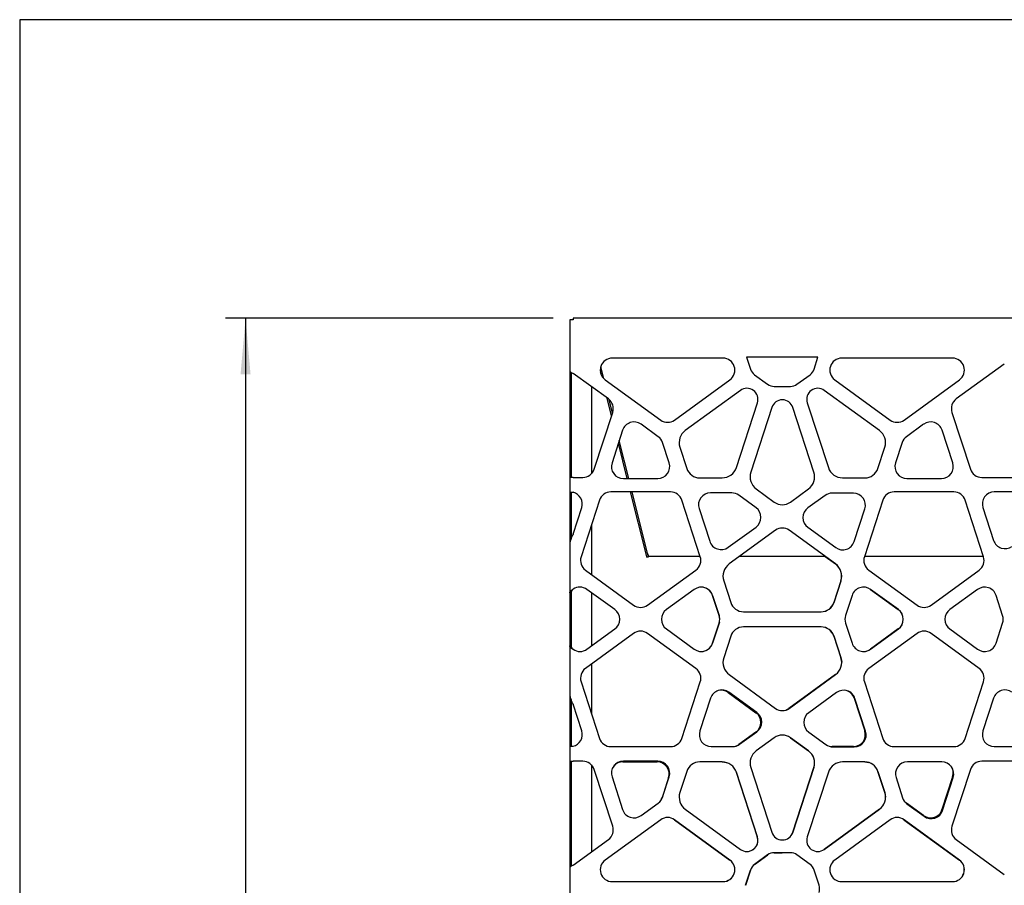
# Model space of a CAD drawing. Header units: millimetres. Extents: x 246 to 4346, y 1072 to 3942.
# Tile 4 of 25: x 246 to 985, y 3293 to 3942. Entities that reach past the tile are written whole.
import ezdxf

# ---------------------------------------------------------------- set-up
doc = ezdxf.new("R2010")
doc.units = ezdxf.units.MM
doc.header["$LTSCALE"] = 15
doc.linetypes.add('SLD-Solido', pattern=[0])
doc.layers.add('QUOTE', color=1, linetype='SLD-Solido')
doc.layers.add('SCHIZZI', color=9, linetype='Continuous')
doc.styles.add('SLDTEXTSTYLE1', font='GOTHIC.TTF', dxfattribs={"width": 0.913})
doc.dimstyles.new('SLDDIMSTYLE0', dxfattribs={"dimtxt": 39.6875, "dimasz": 42, "dimexe": 0, "dimexo": 0.0625, "dimgap": 9.921875, "dimtad": 1, "dimdec": 1, "dimrnd": 1e-09, "dimzin": 12, "dimdsep": 46, "dimtxsty": 'SLDTEXTSTYLE1', "dimsah": 1, "dimcen": 0.09, "dimadec": 0, "dimazin": 3, "dimtfac": 1, "dimtdec": 1, "dimtofl": 0, "dimtmove": 0, "dimatfit": 3, "dimfxl": 1, "dimfrac": 2, "dimtolj": 1, "dimtzin": 12, "dimarcsym": 0})

# ---------------------------------------------------------------- blocks, each defined once
blk = doc.blocks.new('_D')
at = {"layer": 'QUOTE', "transparency": 16777216}
for p, q in [((646.13, 3718.44), (400.43, 3718.44)), ((415.43, 3718.44), (415.43, 2015.99)), ((646.13, 2015.99), (400.43, 2015.99))]:
    blk.add_line(p, q, dxfattribs=at)
for points in [[(415.43, 3718.44), (411.68, 3676.44), (419.18, 3676.44)], [(415.43, 2015.99), (419.18, 2057.99), (411.68, 2057.99)]]:
    blk.add_solid(points, dxfattribs=at)
at = {"layer": 'QUOTE', "transparency": 16777216, "insert": (364.74, 2872.65), "char_height": 39.687, "attachment_point": 1, "rotation": 90, "style": 'SLDTEXTSTYLE1'}
blk.add_mtext('1702,5', dxfattribs=at)

msp = doc.modelspace()

# ---------------------------------------------------------------- linework, layer by layer
for p, q in [((658.73, 3717.19), (658.73, 3678.94)), ((661.13, 3717.19), (658.73, 3717.19)), ((1531.33, 3718.44), (661.13, 3718.44)), ((661.13, 3718.44), (661.13, 3717.19)), ((773.57, 3688.53), (690.55, 3688.53)), ((844.88, 3689.24), (791.29, 3689.24)), ((791.29, 3689.24), (794.19, 3680.29)), ((841.97, 3680.29), (844.88, 3689.24)), ((945.74, 3688.53), (862.71, 3688.53)), ((658.73, 3678.94), (658.73, 3657.74)), ((684.18, 3673.24), (681.95, 3682.12)), ((984.65, 3684.06), (948.63, 3657.89)), ((659.93, 3657.74), (659.93, 3677.73)), ((687.6, 3657.89), (661.13, 3677.11)), ((682.14, 3676.41), (681.66, 3678.36)), ((685.27, 3672.3), (726.86, 3642.08)), ((737.26, 3642.08), (778.85, 3672.3)), ((797.23, 3676.11), (807.09, 3668.95)), ((829.08, 3668.95), (838.94, 3676.12)), ((857.44, 3672.3), (899.02, 3642.08)), ((909.43, 3642.08), (951.01, 3672.3)), ((674.93, 3667.09), (674.93, 3601.8)), ((786.66, 3664.31), (745.33, 3634.28)), ((811.99, 3667.36), (824.18, 3667.36)), ((890.96, 3634.28), (849.63, 3664.31)), ((658.73, 3657.74), (658.73, 3647.71)), ((659.93, 3647.71), (659.93, 3657.74)), ((689.98, 3645.16), (686.61, 3658.6)), ((690.68, 3647.31), (688.13, 3657.46)), ((783.64, 3606.45), (799.42, 3655.03)), ((810.25, 3651.51), (794.47, 3602.93)), ((841.82, 3602.93), (826.03, 3651.51)), ((836.86, 3655.03), (852.65, 3606.45)), ((658.73, 3647.71), (658.73, 3605.26)), ((659.93, 3605.26), (659.93, 3647.71)), ((677.02, 3605.26), (690.85, 3647.85)), ((945.37, 3647.85), (959.21, 3605.26)), ((698.33, 3634.51), (690.34, 3609.93)), ((725.05, 3629.6), (712.13, 3638.99)), ((924.15, 3638.99), (911.23, 3629.6)), ((945.95, 3609.93), (937.96, 3634.51)), ((701.76, 3598.18), (695.12, 3624.65)), ((702.99, 3598.18), (695.82, 3626.8)), ((733.25, 3609.93), (728.31, 3625.12)), ((741.26, 3621.77), (746.44, 3605.84)), ((889.84, 3605.84), (895.02, 3621.77)), ((907.97, 3625.12), (903.04, 3609.93)), ((658.73, 3605.26), (658.73, 3599.07)), ((659.93, 3599.07), (659.93, 3605.26)), ((658.73, 3599.07), (658.73, 3588.11)), ((661.13, 3599.07), (658.73, 3599.07)), ((661.13, 3599.07), (668.48, 3599.07)), ((698.87, 3598.18), (724.72, 3598.18)), ((756.24, 3598.72), (773, 3598.72)), ((863.29, 3598.72), (880.04, 3598.72)), ((911.57, 3598.18), (937.41, 3598.18)), ((967.74, 3599.07), (1012.37, 3599.07)), ((798.53, 3590.42), (812.08, 3580.57)), ((824.2, 3580.57), (837.75, 3590.42)), ((658.73, 3588.11), (658.84, 3588.11)), ((658.73, 3588.11), (658.73, 3576.36)), ((659.93, 3576.36), (659.93, 3588.11)), ((734.26, 3588.11), (689.48, 3588.11)), ((715.93, 3541.66), (704.28, 3588.11)), ((717.09, 3541.95), (705.52, 3588.11)), ((780.18, 3587.43), (764.21, 3587.43)), ((798.38, 3576.33), (785.46, 3585.72)), ((850.2, 3585.52), (837.28, 3576.13)), ((871.45, 3587.23), (855.47, 3587.23)), ((946.74, 3588.11), (901.96, 3588.11)), ((1002.98, 3588.11), (977.13, 3588.11)), ((658.73, 3576.36), (658.73, 3561.17)), ((659.93, 3561.17), (659.93, 3576.36)), ((661.13, 3556.38), (667.63, 3576.36)), ((680.95, 3581.91), (667.16, 3539.47)), ((756.56, 3539.56), (742.8, 3581.91)), ((755.68, 3575.69), (763.66, 3551.11)), ((871.99, 3550.91), (879.98, 3575.48)), ((893.43, 3581.91), (879.67, 3539.56)), ((969.07, 3539.47), (955.28, 3581.91)), ((968.6, 3576.36), (976.59, 3551.78)), ((658.73, 3561.17), (658.73, 3556.69)), ((659.93, 3556.69), (659.93, 3561.17)), ((674.93, 3563.39), (674.93, 3526.16)), ((777.47, 3546.62), (798.38, 3561.82)), ((837.28, 3561.61), (858.19, 3546.42)), ((658.73, 3556.69), (658.73, 3549.65)), ((659.93, 3553.76), (659.93, 3556.69)), ((813.12, 3559.45), (778.25, 3534.12)), ((858.03, 3534.12), (823.16, 3559.45)), ((658.73, 3549.65), (658.73, 3512.43)), ((716.49, 3539.42), (715.93, 3541.66)), ((716.57, 3539.11), (716.49, 3539.42)), ((716.57, 3539.11), (717.73, 3539.4)), ((716.92, 3541.46), (717.37, 3539.64)), ((717.09, 3541.95), (717.6, 3539.95)), ((756.53, 3539.64), (717.37, 3539.64)), ((717.73, 3539.4), (717.67, 3539.64)), ((850.43, 3539.64), (785.86, 3539.64)), ((850.37, 3539.64), (857.97, 3534.12)), ((969.01, 3539.64), (879.7, 3539.64)), ((670.42, 3529.44), (706.52, 3503.21)), ((717.07, 3503.21), (753.3, 3529.53)), ((882.93, 3529.53), (919.16, 3503.21)), ((929.7, 3503.21), (965.81, 3529.44)), ((774.14, 3521.47), (779.4, 3505.3)), ((862.08, 3521.47), (856.83, 3505.3)), ((856.89, 3505.3), (862.14, 3521.47)), ((658.73, 3512.43), (659.93, 3512.43)), ((658.73, 3512.43), (658.73, 3510.57)), ((658.73, 3510.57), (658.73, 3495.38)), ((659.93, 3510.57), (659.93, 3512.43)), ((659.93, 3495.38), (659.93, 3510.57)), ((692.48, 3499.86), (671.58, 3515.05)), ((674.93, 3512.61), (674.93, 3472.59)), ((752.01, 3515.05), (731.11, 3499.86)), ((765.76, 3510.57), (770.69, 3495.38)), ((770.75, 3495.38), (765.82, 3510.57)), ((870.47, 3510.57), (865.53, 3495.38)), ((883.76, 3515.36), (884.21, 3515.05)), ((884.21, 3515.05), (905.12, 3499.86)), ((905.18, 3499.86), (884.27, 3515.05)), ((964.65, 3515.05), (943.74, 3499.86)), ((983.39, 3495.38), (978.46, 3510.57)), ((658.73, 3495.38), (658.73, 3489.83)), ((659.93, 3489.83), (659.93, 3495.38)), ((789.03, 3498.3), (847.26, 3498.3)), ((658.73, 3489.83), (658.73, 3474.64)), ((659.93, 3474.64), (659.93, 3489.83)), ((770.69, 3489.83), (765.76, 3474.64)), ((765.82, 3474.64), (770.75, 3489.83)), ((847.26, 3486.91), (789.03, 3486.91)), ((865.53, 3489.83), (870.47, 3474.64)), ((978.46, 3474.64), (983.39, 3489.83)), ((706.52, 3482), (670.42, 3455.77)), ((671.58, 3470.16), (692.48, 3485.35)), ((753.3, 3455.68), (717.07, 3482)), ((731.11, 3485.35), (752.01, 3470.16)), ((779.4, 3479.91), (774.14, 3463.74)), ((856.83, 3479.91), (862.08, 3463.74)), ((862.14, 3463.74), (856.89, 3479.91)), ((919.16, 3482), (882.93, 3455.68)), ((905.12, 3485.35), (884.21, 3470.16)), ((884.27, 3470.16), (905.18, 3485.35)), ((965.81, 3455.77), (929.7, 3482)), ((943.74, 3485.35), (964.65, 3470.16)), ((658.73, 3474.64), (658.73, 3472.78)), ((659.93, 3472.78), (658.73, 3472.78)), ((658.73, 3472.78), (658.73, 3435.56)), ((659.93, 3472.78), (659.93, 3474.64)), ((674.93, 3459.05), (674.93, 3421.82)), ((778.25, 3451.09), (813.12, 3425.76)), ((857.97, 3451.09), (823.1, 3425.76)), ((823.16, 3425.76), (858.03, 3451.09)), ((858.43, 3451.44), (857.97, 3451.09)), ((667.16, 3445.74), (680.95, 3403.3)), ((742.8, 3403.3), (756.56, 3445.65)), ((879.67, 3445.65), (893.43, 3403.3)), ((955.28, 3403.3), (969.07, 3445.74)), ((658.73, 3435.56), (658.73, 3428.52)), ((777.41, 3437.7), (798.32, 3422.51)), ((799.01, 3422.72), (778.1, 3437.91)), ((858.82, 3437.7), (837.91, 3422.51)), ((658.73, 3428.52), (658.73, 3424.03)), ((659.93, 3428.52), (659.93, 3431.45)), ((659.93, 3424.03), (659.93, 3428.52)), ((667.63, 3408.84), (661.13, 3428.83)), ((764.29, 3433.42), (756.31, 3408.84)), ((871.93, 3433.42), (879.92, 3408.84)), ((880.61, 3408.64), (872.62, 3433.22)), ((976.59, 3433.42), (968.6, 3408.84)), ((658.73, 3424.03), (658.73, 3408.84)), ((659.93, 3408.84), (659.93, 3424.03)), ((658.73, 3408.84), (658.73, 3397.1)), ((659.93, 3397.1), (659.93, 3408.84)), ((798.32, 3408), (785.4, 3398.61)), ((786.09, 3398.81), (799.01, 3408.2)), ((837.91, 3408), (850.83, 3398.61)), ((812.08, 3403.75), (798.53, 3393.91)), ((824.14, 3403.75), (837.69, 3393.91)), ((837.75, 3393.91), (824.2, 3403.75)), ((658.73, 3397.1), (658.73, 3386.14)), ((658.84, 3397.1), (658.73, 3397.1)), ((689.48, 3397.1), (734.26, 3397.1)), ((764.84, 3397.1), (780.81, 3397.1)), ((871.39, 3397.1), (855.41, 3397.1)), ((856.1, 3396.89), (872.07, 3396.89)), ((901.96, 3397.1), (946.74, 3397.1)), ((977.13, 3397.1), (1002.98, 3397.1)), ((658.73, 3386.14), (661.13, 3386.14)), ((658.73, 3386.14), (658.73, 3379.94)), ((659.93, 3379.94), (659.93, 3386.14)), ((668.48, 3386.14), (661.13, 3386.14)), ((674.93, 3383.41), (674.93, 3318.12)), ((698.42, 3385.61), (724.27, 3385.61)), ((724.72, 3386.14), (698.87, 3386.14)), ((773, 3385.61), (756.24, 3385.61)), ((880.04, 3385.61), (863.29, 3385.61)), ((937.8, 3385.61), (911.96, 3385.61)), ((1012.37, 3386.14), (967.74, 3386.14)), ((658.73, 3379.94), (658.73, 3337.5)), ((659.93, 3337.5), (659.93, 3379.94)), ((690.85, 3337.35), (677.02, 3379.94)), ((746.44, 3378.49), (741.26, 3362.56)), ((783.35, 3378.51), (783.58, 3377.88)), ((783.58, 3377.88), (799.36, 3329.3)), ((799.42, 3329.3), (783.64, 3377.88)), ((794.47, 3381.4), (810.25, 3332.82)), ((841.76, 3381.4), (825.97, 3332.82)), ((826.03, 3332.82), (841.82, 3381.4)), ((852.65, 3377.88), (836.86, 3329.3)), ((889.62, 3378.94), (889.78, 3378.49)), ((889.78, 3378.49), (894.96, 3362.56)), ((895.02, 3362.56), (889.84, 3378.49)), ((959.21, 3379.94), (945.37, 3337.35)), ((690.34, 3374.4), (698.33, 3349.82)), ((732.8, 3373.86), (727.86, 3358.67)), ((728.31, 3359.21), (733.25, 3374.4)), ((903.43, 3373.86), (908.36, 3358.67)), ((945.89, 3374.4), (937.9, 3349.82)), ((938.35, 3349.28), (946.33, 3373.86)), ((712.13, 3345.33), (725.05, 3354.72)), ((924.09, 3345.33), (911.17, 3354.72)), ((911.62, 3354.19), (924.54, 3344.8)), ((745.33, 3350.05), (786.66, 3320.02)), ((890.9, 3350.05), (849.57, 3320.02)), ((849.63, 3320.02), (890.96, 3350.05)), ((891.33, 3350.38), (890.9, 3350.05)), ((726.86, 3342.24), (685.27, 3312.03)), ((737.2, 3342.24), (778.79, 3312.03)), ((778.85, 3312.03), (737.26, 3342.24)), ((899.02, 3342.24), (857.44, 3312.03)), ((909.37, 3342.24), (950.95, 3312.03)), ((951.01, 3312.03), (909.43, 3342.24)), ((658.73, 3337.5), (658.73, 3327.47)), ((659.93, 3327.47), (659.93, 3337.5)), ((658.73, 3327.47), (658.73, 3306.27)), ((659.93, 3307.47), (659.93, 3327.47)), ((661.13, 3308.1), (687.6, 3327.32)), ((948.63, 3327.32), (984.65, 3301.15)), ((824.18, 3317.44), (811.99, 3317.44)), ((812.04, 3317.44), (818.11, 3317.44)), ((807.09, 3315.85), (797.23, 3308.68)), ((797.28, 3308.69), (807.14, 3315.85)), ((838.94, 3308.69), (829.08, 3315.85)), ((658.73, 3306.27), (658.73, 3274.82)), ((794.2, 3304.51), (790.41, 3292.87)), ((790.53, 3293.04), (794.25, 3304.51)), ((845.7, 3293.04), (841.98, 3304.51)), ((690.55, 3295.8), (773.57, 3295.8)), ((862.71, 3295.8), (945.74, 3295.8))]:
    msp.add_line(p, q)
at = {"flags": 128}
for points in [[(770.89, 3490.54), (770.89, 3490.51), (770.69, 3489.83)], [(862.08, 3463.74), (862.5, 3462.02), (862.64, 3460.38)], [(772.94, 3385.61), (774.69, 3385.47), (776.07, 3385.16)], [(879.98, 3385.61), (881.59, 3385.48), (882.75, 3385.23)], [(894.96, 3362.56), (895.37, 3360.85), (895.51, 3359.24)], [(825.97, 3332.82), (825.27, 3331.23), (824.82, 3330.54)]]:
    msp.add_lwpolyline(points, dxfattribs=at)
for centre, radius, start, end in [((690.55, 3679.56), 8.97, 90, 234), ((773.57, 3679.56), 8.97, 306, 90), ((862.71, 3679.56), 8.97, 90, 234), ((945.74, 3679.56), 8.97, 306, 90), ((802.13, 3682.86), 8.34, 197.988, 234.00746), ((834.04, 3682.86), 8.34, 305.99254, 342.01672), ((791.53, 3657.59), 8.3, 342, 126), ((811.99, 3675.7), 8.34, 233.98892, 270), ((824.18, 3675.7), 8.34, 270, 305.9684), ((844.75, 3657.59), 8.3, 54, 198), ((682.32, 3650.63), 8.97, 342, 54), ((818.14, 3648.95), 8.3, 18, 162), ((953.9, 3650.63), 8.97, 126, 198), ((732.06, 3649.24), 8.85, 234, 306), ((904.23, 3649.24), 8.85, 234, 306), ((706.86, 3631.73), 8.97, 54, 162), ((751.91, 3625.23), 11.19, 126, 198), ((884.38, 3625.23), 11.19, 342, 54), ((929.43, 3631.73), 8.97, 18, 126), ((719.78, 3622.35), 8.97, 18, 54), ((916.51, 3622.35), 8.97, 126, 162), ((668.48, 3608.04), 8.97, 270, 342), ((698.87, 3607.16), 8.97, 162, 270), ((724.72, 3607.16), 8.97, 270, 18), ((756.24, 3609.02), 10.31, 198, 270), ((773, 3609.91), 11.19, 270, 342), ((863.29, 3609.91), 11.19, 198, 270), ((880.04, 3609.02), 10.31, 270, 342), ((911.57, 3607.16), 8.97, 162, 270), ((937.41, 3607.16), 8.97, 270, 18), ((967.74, 3608.04), 8.97, 198, 270), ((805.11, 3599.47), 11.19, 162, 234), ((831.18, 3599.47), 11.19, 306, 18), ((659.09, 3579.14), 8.97, 342, 76.86347), ((689.48, 3579.14), 8.97, 90, 162), ((734.26, 3579.14), 8.97, 18, 90), ((764.21, 3578.46), 8.97, 90, 198), ((780.18, 3578.46), 8.97, 54, 90), ((855.47, 3578.26), 8.97, 90, 126), ((871.45, 3578.26), 8.97, 342, 90), ((901.96, 3579.14), 8.97, 90, 162), ((946.74, 3579.14), 8.97, 18, 90), ((977.13, 3579.14), 8.97, 90, 198), ((793.1, 3569.07), 8.97, 306, 54), ((818.14, 3588.91), 10.31, 234, 306), ((842.55, 3568.87), 8.97, 126, 234), ((818.14, 3552.54), 8.54, 54, 126), ((772.2, 3553.88), 8.97, 198, 306), ((863.46, 3553.68), 8.97, 234, 342), ((985.12, 3554.56), 8.97, 198, 306), ((675.69, 3536.7), 8.97, 162, 234), ((748.02, 3536.79), 8.97, 306, 18), ((888.2, 3536.79), 8.97, 162, 234), ((960.53, 3536.7), 8.97, 306, 18), ((784.9, 3524.96), 11.31, 126, 198), ((851.32, 3524.96), 11.31, 342, 54), ((851.38, 3524.96), 11.31, 342, 54), ((666.3, 3507.79), 8.97, 54, 125.18048), ((757.29, 3507.79), 8.97, 18, 126), ((757.23, 3507.79), 8.97, 18, 89.80763), ((879, 3507.79), 8.97, 54, 162), ((969.92, 3507.79), 8.97, 18, 126), ((711.79, 3510.47), 8.97, 234, 306), ((789.03, 3508.43), 10.13, 198, 270), ((847.2, 3508.43), 10.13, 270, 342), ((847.26, 3508.43), 10.13, 270, 342), ((924.43, 3510.47), 8.97, 234, 306), ((687.21, 3492.6), 8.97, 306, 54), ((736.38, 3492.6), 8.97, 126, 234), ((762.16, 3492.6), 8.97, 358.38569, 18), ((762.22, 3492.6), 8.97, 342, 18), ((874.06, 3492.6), 8.97, 162, 198), ((899.85, 3492.6), 8.97, 306, 54), ((899.91, 3492.6), 8.97, 306, 54), ((949.02, 3492.6), 8.97, 126, 234), ((974.86, 3492.6), 8.97, 342, 18), ((789.03, 3476.78), 10.13, 90, 162), ((847.2, 3476.78), 10.13, 18, 90), ((847.26, 3476.78), 10.13, 18, 90), ((711.79, 3474.74), 8.97, 54, 126), ((924.43, 3474.74), 8.97, 54, 126), ((757.29, 3477.41), 8.97, 234, 342), ((757.23, 3477.41), 8.97, 270.1924, 342), ((879, 3477.41), 8.97, 198, 306), ((969.92, 3477.41), 8.97, 234, 342), ((666.3, 3477.41), 8.97, 234.81952, 306), ((878.94, 3477.41), 8.97, 270.19282, 306), ((784.9, 3460.25), 11.31, 162, 234), ((851.38, 3460.25), 11.31, 306, 18), ((675.69, 3448.51), 8.97, 126, 198), ((748.02, 3448.42), 8.97, 342, 54), ((888.2, 3448.42), 8.97, 126, 198), ((960.53, 3448.51), 8.97, 342, 54), ((772.83, 3430.65), 8.97, 54, 162), ((772.14, 3430.44), 8.97, 54, 104.2169), ((864.09, 3430.44), 8.97, 18, 126), ((863.4, 3430.65), 8.97, 18, 71.18917), ((985.12, 3430.65), 8.97, 54, 162), ((793.04, 3415.25), 8.97, 306, 54), ((793.73, 3415.46), 8.97, 306, 54), ((818.14, 3432.67), 8.54, 234, 306), ((818.08, 3432.67), 8.54, 270.20237, 306), ((843.18, 3415.25), 8.97, 126, 234), ((659.09, 3406.07), 8.97, 283.13653, 18), ((764.84, 3406.07), 8.97, 162, 270), ((818.14, 3395.41), 10.31, 54, 126), ((818.08, 3395.41), 10.31, 54, 89.83244), ((871.39, 3406.07), 8.97, 270, 18), ((872.07, 3405.87), 8.97, 270, 18), ((977.13, 3406.07), 8.97, 162, 270), ((689.48, 3406.07), 8.97, 198, 270), ((734.26, 3406.07), 8.97, 270, 342), ((780.81, 3406.07), 8.97, 270, 306), ((780.12, 3405.87), 8.97, 288.8104, 306), ((856.1, 3405.87), 8.97, 234, 270), ((901.96, 3406.07), 8.97, 198, 270), ((946.74, 3406.07), 8.97, 270, 342), ((805.11, 3384.85), 11.19, 126, 198), ((831.12, 3384.85), 11.19, 342, 54), ((831.18, 3384.85), 11.19, 342, 54), ((855.41, 3406.07), 8.97, 255.78354, 270), ((668.48, 3377.17), 8.97, 18, 90), ((698.87, 3377.17), 8.97, 90, 198), ((698.42, 3376.64), 8.97, 90, 137.7607), ((724.27, 3376.64), 8.97, 342, 90), ((724.72, 3377.17), 8.97, 342, 90), ((756.24, 3375.3), 10.31, 90, 162), ((773, 3374.42), 11.19, 18, 90), ((863.29, 3374.42), 11.19, 90, 162), ((880.04, 3375.3), 10.31, 18, 90), ((911.96, 3376.64), 8.97, 90, 198), ((937.8, 3376.64), 8.97, 342, 90), ((967.74, 3377.17), 8.97, 90, 162), ((937.35, 3377.17), 8.97, 342, 37.77611), ((751.91, 3359.1), 11.19, 162, 234), ((884.38, 3359.1), 11.19, 306, 18), ((719.78, 3361.98), 8.97, 306, 342), ((719.33, 3361.45), 8.97, 322.22389, 342), ((916.89, 3361.45), 8.97, 198, 234), ((916.44, 3361.98), 8.97, 222.23949, 234), ((706.86, 3352.59), 8.97, 198, 306), ((929.37, 3352.59), 8.97, 234, 342), ((929.82, 3352.06), 8.97, 234, 342), ((732.06, 3335.08), 8.85, 54, 126), ((904.23, 3335.08), 8.85, 54, 126), ((682.32, 3334.58), 8.97, 306, 18), ((818.14, 3335.38), 8.3, 198, 342), ((953.9, 3334.58), 8.97, 162, 234), ((791.53, 3326.73), 8.3, 234, 18), ((791.47, 3326.73), 8.3, 270.2084, 18), ((844.75, 3326.73), 8.3, 162, 306), ((811.99, 3309.1), 8.34, 90, 125.99312), ((824.18, 3309.1), 8.34, 54.0316, 90), ((690.55, 3304.77), 8.97, 126, 270), ((773.51, 3304.77), 8.97, 270, 54), ((773.57, 3304.77), 8.97, 270, 54), ((862.71, 3304.77), 8.97, 126, 270), ((945.68, 3304.77), 8.97, 270, 54), ((945.74, 3304.77), 8.97, 270, 54), ((802.13, 3301.94), 8.34, 125.98805, 162.00474), ((834.04, 3301.94), 8.35, 17.99054, 54.01195), ((835.7, 3290.34), 10.36, 344.891, 15.109)]:
    msp.add_arc(centre, radius, start, end)
for points in [[(658.73, 3678.94), (658.77, 3678.79), (658.84, 3678.48), (659.4, 3678.02), (660.19, 3677.57), (660.82, 3677.26), (661.13, 3677.11)], [(661.13, 3556.38), (660.75, 3555.61), (660, 3554.08), (659.47, 3552.55), (659.2, 3551.78)], [(659.2, 3433.42), (659.47, 3432.66), (660, 3431.13), (660.75, 3429.6), (661.13, 3428.83)], [(661.13, 3308.1), (660.82, 3307.94), (660.19, 3307.64), (659.4, 3307.18), (658.84, 3306.73), (658.77, 3306.42), (658.73, 3306.27)]]:
    msp.add_open_spline(points, degree=3)
for points, knots in [([(658.84, 3588.11), (658.91, 3588.1), (659.07, 3588.1), (659.54, 3588.05), (660.24, 3587.97), (660.82, 3587.91), (661.13, 3587.87)], [0, 0, 0, 0, 0.197132, 0.429451, 0.697068, 1, 1, 1, 1]), ([(659.2, 3551.78), (659.09, 3551.45), (658.84, 3550.7), (658.77, 3550.03), (658.73, 3549.65)], [0, 0, 0, 0, 0.441429, 1, 1, 1, 1]), ([(658.73, 3512.43), (658.78, 3512.76), (658.86, 3513.27), (659.3, 3513.98), (659.81, 3514.38), (660.44, 3514.76), (660.88, 3515), (661.13, 3515.13)], [0, 0, 0, 0, 0.317947, 0.494109, 0.674684, 0.819297, 1, 1, 1, 1]), ([(659.93, 3512.43), (659.96, 3512.76), (660, 3513.27), (660.2, 3513.95), (660.55, 3514.51), (660.91, 3514.89), (661.13, 3515.13)], [0, 0, 0, 0, 0.343517, 0.5303, 0.703913, 1, 1, 1, 1]), ([(661.13, 3470.08), (660.89, 3470.21), (660.45, 3470.44), (659.82, 3470.82), (659.3, 3471.23), (658.86, 3471.94), (658.78, 3472.45), (658.73, 3472.78)], [0, 0, 0, 0, 0.176637, 0.319512, 0.503709, 0.685273, 1, 1, 1, 1]), ([(661.13, 3470.08), (660.91, 3470.31), (660.55, 3470.69), (660.21, 3471.25), (660, 3471.94), (659.96, 3472.45), (659.93, 3472.78)], [0, 0, 0, 0, 0.290525, 0.468257, 0.660602, 1, 1, 1, 1]), ([(658.73, 3435.56), (658.76, 3435.26), (658.81, 3434.6), (659.06, 3433.85), (659.2, 3433.42)], [0, 0, 0, 0, 0.435786, 1, 1, 1, 1]), ([(661.13, 3397.34), (660.94, 3397.31), (660.51, 3397.25), (659.86, 3397.19), (659.2, 3397.14), (658.96, 3397.11), (658.84, 3397.1)], [0, 0, 0, 0, 0.189999, 0.419983, 0.690002, 1, 1, 1, 1])]:
    msp.add_open_spline(points, degree=3, knots=knots)
at = {"layer": 'SCHIZZI', "color": 7, "true_color": 0xffffff}
msp.add_lwpolyline([(4345.98, 1072.44), (4345.78, 3942.44), (245.98, 3942.44), (245.98, 1072.44)], close=True, dxfattribs=at)

# ---------------------------------------------------------------- dimensions: what is measured, and where the dimension line sits
at = {"layer": 'QUOTE'}
dim = msp.add_linear_dim(base=(415.43262462, 2015.99363901), p1=(661.13262462, 3718.44363901), p2=(661.13262462, 2015.99363901), angle=90, dimstyle='SLDDIMSTYLE0', dxfattribs=at)
dim.commit()
dim.dimension.update_dxf_attribs({"geometry": '_D', "text_midpoint": (415.43262462, 2953.27566734), "dimtype": 160})

doc.saveas('drawing.dxf')
